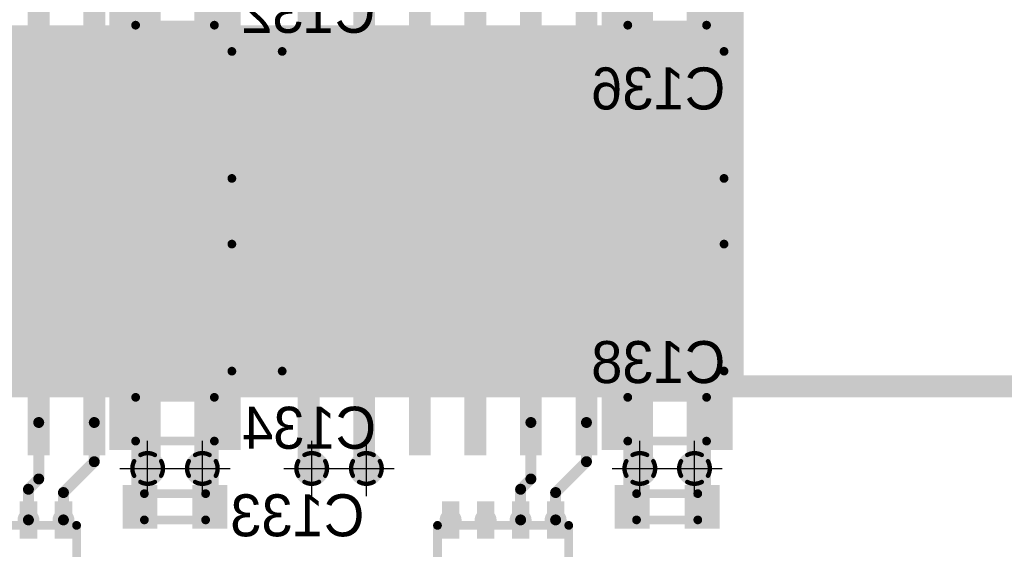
# Model space of a CAD drawing. Extents: x 74 to 326, y 70 to 232.
# Tile 16 of 138: x 172 to 195, y 82 to 94. Entities that reach past the tile are written whole.
import ezdxf

# ---------------------------------------------------------------- set-up
doc = ezdxf.new("R2010")
doc.units = 0
for name, color, linetype in [('Bot_Silk', 7, 'CONTINUOUS'), ('Bottom', 2, 'CONTINUOUS'), ('Drill_Layer', 255, 'CONTINUOUS'), ('Gnd', 12, 'CONTINUOUS'), ('Pwr', 13, 'CONTINUOUS'), ('Top', 1, 'CONTINUOUS'), ('Top_Silk', 6, 'CONTINUOUS')]:
    doc.layers.add(name, color=color, linetype=linetype)

# ---------------------------------------------------------------- blocks, each defined once
blk = doc.blocks.new('Cross')
at = {"layer": 'Drill_Layer', "linetype": 'CONTINUOUS'}
for p, q in [((0, -12.7), (0, 12.7)), ((-12.7, 0), (12.7, 0))]:
    blk.add_line(p, q, dxfattribs=at)
blk = doc.blocks.new('UNIT_DISC')
at = {"linetype": 'CONTINUOUS', "const_width": 0.5}
blk.add_lwpolyline([(0.25, 0, 1), (-0.25, 0, 1)], format="xyb", close=True, dxfattribs=at)
blk = doc.blocks.new('SHAPE_EL_236_236_0_0_0_0')
at = {"xscale": 0.6, "yscale": 0.6, "zscale": 0.6}
blk.add_blockref('UNIT_DISC', (0, 0), dxfattribs=at)
blk = doc.blocks.new('SHAPE_EL_314_314_0_0_0_0')
at = {"xscale": 0.8, "yscale": 0.8, "zscale": 0.8}
blk.add_blockref('UNIT_DISC', (0, 0), dxfattribs=at)
blk = doc.blocks.new('SHAPE_TH45_314_236_39_0_0_0')
at = {"linetype": 'CONTINUOUS', "const_width": 0.1}
for points in [[(0.16647, 0.30788, 0.2530389), (-0.16647, 0.30788, 0.2530389)], [(-0.30788, 0.16647, 0.2530389), (-0.30788, -0.16647, 0.2530389)], [(0.30788, -0.16647, 0.2530389), (0.30788, 0.16647, 0.2530389)], [(-0.16647, -0.30788, 0.2530389), (0.16647, -0.30788, 0.2530389)]]:
    blk.add_lwpolyline(points, format="xyb", dxfattribs=at)
at = {"xscale": 0.1, "yscale": 0.1, "zscale": 0.1}
for p in [(-0.16647, 0.30788), (0.16647, 0.30788), (-0.30788, 0.16647), (0.30788, 0.16647), (-0.30788, -0.16647), (0.30788, -0.16647), (-0.16647, -0.30788), (0.16647, -0.30788)]:
    blk.add_blockref('UNIT_DISC', p, dxfattribs=at)
blk = doc.blocks.new('v0306350')
at = {"layer": 'Bottom'}
blk.add_blockref('SHAPE_EL_236_236_0_0_0_0', (0, 0), dxfattribs=at)
at = {"layer": 'Gnd'}
blk.add_blockref('SHAPE_EL_314_314_0_0_0_0', (0, 0), dxfattribs=at)
at = {"layer": 'Pwr'}
blk.add_blockref('SHAPE_TH45_314_236_39_0_0_0', (0, 0), dxfattribs=at)
at = {"layer": 'Top'}
blk.add_blockref('SHAPE_EL_236_236_0_0_0_0', (0, 0), dxfattribs=at)
blk = doc.blocks.new('v030649')
at = {"layer": 'Bottom'}
blk.add_blockref('SHAPE_EL_236_236_0_0_0_0', (0, 0), dxfattribs=at)
at = {"layer": 'Gnd'}
blk.add_blockref('SHAPE_TH45_314_236_39_0_0_0', (0, 0), dxfattribs=at)
at = {"layer": 'Pwr'}
blk.add_blockref('SHAPE_EL_314_314_0_0_0_0', (0, 0), dxfattribs=at)
at = {"layer": 'Top'}
blk.add_blockref('SHAPE_EL_236_236_0_0_0_0', (0, 0), dxfattribs=at)
blk = doc.blocks.new('0603_12137')
at = {"layer": 'Bot_Silk', "linetype": 'CONTINUOUS', "const_width": 0.2}
for points in [[(186.55, 82.8), (186.55, 82.2)], [(187.95, 82.8), (186.55, 82.8)], [(187.95, 82.2), (187.95, 82.8)], [(186.55, 82.2), (187.95, 82.2)]]:
    blk.add_lwpolyline(points, dxfattribs=at)
at = {"layer": 'Bot_Silk', "xscale": 0.2, "yscale": 0.2, "zscale": 0.2}
for p in [(186.55, 82.8), (186.55, 82.8), (187.95, 82.8), (187.95, 82.8), (186.55, 82.2), (186.55, 82.2), (187.95, 82.2), (187.95, 82.2)]:
    blk.add_blockref('UNIT_DISC', p, dxfattribs=at)
blk = doc.blocks.new('SHAPE_SQ_314_393_0_0_0_0')
blk.add_solid([(-0.4, -0.5), (0.4, -0.5), (-0.4, 0.5), (0.4, 0.5)])
blk = doc.blocks.new('SHAPE_EL_196_196_0_0_0_0')
at = {"xscale": 0.5, "yscale": 0.5, "zscale": 0.5}
blk.add_blockref('UNIT_DISC', (0, 0), dxfattribs=at)
blk = doc.blocks.new('w800h1000350_F')
at = {"layer": 'Bottom'}
blk.add_blockref('SHAPE_SQ_314_393_0_0_0_0', (0, 0), dxfattribs=at)
at = {"layer": 'Gnd'}
blk.add_blockref('SHAPE_EL_196_196_0_0_0_0', (0, 0), dxfattribs=at)
at = {"layer": 'Pwr'}
blk.add_blockref('SHAPE_EL_196_196_0_0_0_0', (0, 0), dxfattribs=at)
blk = doc.blocks.new('w800h100049_F')
at = {"layer": 'Bottom'}
blk.add_blockref('SHAPE_SQ_314_393_0_0_0_0', (0, 0), dxfattribs=at)
at = {"layer": 'Gnd'}
blk.add_blockref('SHAPE_EL_196_196_0_0_0_0', (0, 0), dxfattribs=at)
at = {"layer": 'Pwr'}
blk.add_blockref('SHAPE_EL_196_196_0_0_0_0', (0, 0), dxfattribs=at)
blk = doc.blocks.new('C137')
for name, p in [('w800h100049_F', (186.45, 82.5)), ('0603_12137', (0, 0)), ('w800h1000350_F', (188.05, 82.5))]:
    blk.add_blockref(name, p)
at = {"layer": 'Bot_Silk', "text_generation_flag": 2}
blk.add_text('C137', height=0.96, dxfattribs=at).set_placement((188.58125, 80.325))
blk = doc.blocks.new('0805_15926')
at = {"layer": 'Bot_Silk', "linetype": 'CONTINUOUS', "const_width": 0.2}
for points in [[(186.35, 85), (186.35, 84)], [(186.35, 85), (188.15, 85)], [(188.15, 85), (188.15, 84)], [(188.15, 84), (186.35, 84)]]:
    blk.add_lwpolyline(points, dxfattribs=at)
at = {"layer": 'Bot_Silk', "xscale": 0.2, "yscale": 0.2, "zscale": 0.2}
for p in [(186.35, 85), (186.35, 85), (188.15, 85), (188.15, 85), (186.35, 84), (186.35, 84), (188.15, 84), (188.15, 84)]:
    blk.add_blockref('UNIT_DISC', p, dxfattribs=at)
blk = doc.blocks.new('SHAPE_SQ_393_551_0_0_0_0')
blk.add_solid([(-0.5, -0.7), (0.5, -0.7), (-0.5, 0.7), (0.5, 0.7)])
blk = doc.blocks.new('w1000h1400350_F')
at = {"layer": 'Bottom'}
blk.add_blockref('SHAPE_SQ_393_551_0_0_0_0', (0, 0), dxfattribs=at)
at = {"layer": 'Gnd'}
blk.add_blockref('SHAPE_EL_196_196_0_0_0_0', (0, 0), dxfattribs=at)
at = {"layer": 'Pwr'}
blk.add_blockref('SHAPE_EL_196_196_0_0_0_0', (0, 0), dxfattribs=at)
blk = doc.blocks.new('w1000h140049_F')
at = {"layer": 'Bottom'}
blk.add_blockref('SHAPE_SQ_393_551_0_0_0_0', (0, 0), dxfattribs=at)
at = {"layer": 'Gnd'}
blk.add_blockref('SHAPE_EL_196_196_0_0_0_0', (0, 0), dxfattribs=at)
at = {"layer": 'Pwr'}
blk.add_blockref('SHAPE_EL_196_196_0_0_0_0', (0, 0), dxfattribs=at)
blk = doc.blocks.new('C138')
for name, p in [('w1000h140049_F', (186.25, 84.5)), ('0805_15926', (0, 0)), ('w1000h1400350_F', (188.25, 84.5))]:
    blk.add_blockref(name, p)
at = {"layer": 'Bot_Silk', "text_generation_flag": 2}
blk.add_text('C138', height=0.96, dxfattribs=at).set_placement((188.58125, 85.325))
blk = doc.blocks.new('0805_12154')
at = {"layer": 'Bot_Silk', "linetype": 'CONTINUOUS', "const_width": 0.2}
for points in [[(186.35, 94.5), (186.35, 93.5)], [(186.35, 94.5), (188.15, 94.5)], [(188.15, 94.5), (188.15, 93.5)], [(188.15, 93.5), (186.35, 93.5)]]:
    blk.add_lwpolyline(points, dxfattribs=at)
at = {"layer": 'Bot_Silk', "xscale": 0.2, "yscale": 0.2, "zscale": 0.2}
for p in [(186.35, 94.5), (186.35, 94.5), (188.15, 94.5), (188.15, 94.5), (186.35, 93.5), (186.35, 93.5), (188.15, 93.5), (188.15, 93.5)]:
    blk.add_blockref('UNIT_DISC', p, dxfattribs=at)
blk = doc.blocks.new('w1000h1400395_F')
at = {"layer": 'Bottom'}
blk.add_blockref('SHAPE_SQ_393_551_0_0_0_0', (0, 0), dxfattribs=at)
at = {"layer": 'Gnd'}
blk.add_blockref('SHAPE_EL_196_196_0_0_0_0', (0, 0), dxfattribs=at)
at = {"layer": 'Pwr'}
blk.add_blockref('SHAPE_EL_196_196_0_0_0_0', (0, 0), dxfattribs=at)
blk = doc.blocks.new('w1000h1400392_F')
at = {"layer": 'Bottom'}
blk.add_blockref('SHAPE_SQ_393_551_0_0_0_0', (0, 0), dxfattribs=at)
at = {"layer": 'Gnd'}
blk.add_blockref('SHAPE_EL_196_196_0_0_0_0', (0, 0), dxfattribs=at)
at = {"layer": 'Pwr'}
blk.add_blockref('SHAPE_EL_196_196_0_0_0_0', (0, 0), dxfattribs=at)
blk = doc.blocks.new('C136')
for name, p in [('w1000h1400392_F', (186.25, 94)), ('0805_12154', (0, 0)), ('w1000h1400395_F', (188.25, 94))]:
    blk.add_blockref(name, p)
at = {"layer": 'Bot_Silk', "text_generation_flag": 2}
blk.add_text('C136', height=0.96, dxfattribs=at).set_placement((188.58125, 91.575))
blk = doc.blocks.new('0603_18499')
at = {"layer": 'Bot_Silk', "linetype": 'CONTINUOUS', "const_width": 0.2}
for points in [[(175.3, 82.8), (175.3, 82.2)], [(176.7, 82.8), (175.3, 82.8)], [(176.7, 82.2), (176.7, 82.8)], [(175.3, 82.2), (176.7, 82.2)]]:
    blk.add_lwpolyline(points, dxfattribs=at)
at = {"layer": 'Bot_Silk', "xscale": 0.2, "yscale": 0.2, "zscale": 0.2}
for p in [(175.3, 82.8), (175.3, 82.8), (176.7, 82.8), (176.7, 82.8), (175.3, 82.2), (175.3, 82.2), (176.7, 82.2), (176.7, 82.2)]:
    blk.add_blockref('UNIT_DISC', p, dxfattribs=at)
blk = doc.blocks.new('C133')
for name, p in [('w800h100049_F', (175.2, 82.5)), ('0603_18499', (0, 0)), ('w800h1000350_F', (176.8, 82.5))]:
    blk.add_blockref(name, p)
at = {"layer": 'Bot_Silk', "text_generation_flag": 2}
blk.add_text('C133', height=0.96, dxfattribs=at).set_placement((180.33125, 81.825))
blk = doc.blocks.new('YC164_11455')
at = {"layer": 'Top_Silk', "linetype": 'CONTINUOUS', "const_width": 0.2}
for points in [[(170.75, 82.075), (170.75, 80.675)], [(173.75, 82.075), (170.75, 82.075)], [(173.75, 82.075), (173.75, 80.675)], [(173.75, 80.675), (170.75, 80.675)]]:
    blk.add_lwpolyline(points, dxfattribs=at)
at = {"layer": 'Top_Silk', "xscale": 0.2, "yscale": 0.2, "zscale": 0.2}
for p in [(170.75, 82.075), (170.75, 82.075), (173.75, 82.075), (173.75, 82.075), (170.75, 80.675), (170.75, 80.675), (173.75, 80.675), (173.75, 80.675)]:
    blk.add_blockref('UNIT_DISC', p, dxfattribs=at)
blk = doc.blocks.new('SHAPE_SQ_157_334_0_0_0_0')
blk.add_solid([(-0.2, -0.425), (0.2, -0.425), (-0.2, 0.425), (0.2, 0.425)])
blk = doc.blocks.new('w400h85016')
at = {"layer": 'Gnd'}
blk.add_blockref('SHAPE_EL_196_196_0_0_0_0', (0, 0), dxfattribs=at)
at = {"layer": 'Pwr'}
blk.add_blockref('SHAPE_EL_196_196_0_0_0_0', (0, 0), dxfattribs=at)
at = {"layer": 'Top'}
blk.add_blockref('SHAPE_SQ_157_334_0_0_0_0', (0, 0), dxfattribs=at)
blk = doc.blocks.new('w400h85012')
at = {"layer": 'Gnd'}
blk.add_blockref('SHAPE_EL_196_196_0_0_0_0', (0, 0), dxfattribs=at)
at = {"layer": 'Pwr'}
blk.add_blockref('SHAPE_EL_196_196_0_0_0_0', (0, 0), dxfattribs=at)
at = {"layer": 'Top'}
blk.add_blockref('SHAPE_SQ_157_334_0_0_0_0', (0, 0), dxfattribs=at)
blk = doc.blocks.new('w400h850160')
at = {"layer": 'Gnd'}
blk.add_blockref('SHAPE_EL_196_196_0_0_0_0', (0, 0), dxfattribs=at)
at = {"layer": 'Pwr'}
blk.add_blockref('SHAPE_EL_196_196_0_0_0_0', (0, 0), dxfattribs=at)
at = {"layer": 'Top'}
blk.add_blockref('SHAPE_SQ_157_334_0_0_0_0', (0, 0), dxfattribs=at)
blk = doc.blocks.new('w400h850159')
at = {"layer": 'Gnd'}
blk.add_blockref('SHAPE_EL_196_196_0_0_0_0', (0, 0), dxfattribs=at)
at = {"layer": 'Pwr'}
blk.add_blockref('SHAPE_EL_196_196_0_0_0_0', (0, 0), dxfattribs=at)
at = {"layer": 'Top'}
blk.add_blockref('SHAPE_SQ_157_334_0_0_0_0', (0, 0), dxfattribs=at)
blk = doc.blocks.new('w400h850100')
at = {"layer": 'Gnd'}
blk.add_blockref('SHAPE_EL_196_196_0_0_0_0', (0, 0), dxfattribs=at)
at = {"layer": 'Pwr'}
blk.add_blockref('SHAPE_EL_196_196_0_0_0_0', (0, 0), dxfattribs=at)
at = {"layer": 'Top'}
blk.add_blockref('SHAPE_SQ_157_334_0_0_0_0', (0, 0), dxfattribs=at)
blk = doc.blocks.new('w400h850137')
at = {"layer": 'Gnd'}
blk.add_blockref('SHAPE_EL_196_196_0_0_0_0', (0, 0), dxfattribs=at)
at = {"layer": 'Pwr'}
blk.add_blockref('SHAPE_EL_196_196_0_0_0_0', (0, 0), dxfattribs=at)
at = {"layer": 'Top'}
blk.add_blockref('SHAPE_SQ_157_334_0_0_0_0', (0, 0), dxfattribs=at)
blk = doc.blocks.new('w400h850158')
at = {"layer": 'Gnd'}
blk.add_blockref('SHAPE_EL_196_196_0_0_0_0', (0, 0), dxfattribs=at)
at = {"layer": 'Pwr'}
blk.add_blockref('SHAPE_EL_196_196_0_0_0_0', (0, 0), dxfattribs=at)
at = {"layer": 'Top'}
blk.add_blockref('SHAPE_SQ_157_334_0_0_0_0', (0, 0), dxfattribs=at)
blk = doc.blocks.new('w400h850161')
at = {"layer": 'Gnd'}
blk.add_blockref('SHAPE_EL_196_196_0_0_0_0', (0, 0), dxfattribs=at)
at = {"layer": 'Pwr'}
blk.add_blockref('SHAPE_EL_196_196_0_0_0_0', (0, 0), dxfattribs=at)
at = {"layer": 'Top'}
blk.add_blockref('SHAPE_SQ_157_334_0_0_0_0', (0, 0), dxfattribs=at)
blk = doc.blocks.new('R102')
for name, p in [('w400h850159', (171.05, 82.2)), ('w400h850160', (171.85, 82.2)), ('w400h850158', (172.65, 82.2)), ('w400h850161', (173.45, 82.2)), ('YC164_11455', (0, 0)), ('w400h85012', (171.05, 80.55)), ('w400h85016', (171.85, 80.55)), ('w400h850100', (172.65, 80.55)), ('w400h850137', (173.45, 80.55))]:
    blk.add_blockref(name, p)
at = {"layer": 'Top_Silk'}
blk.add_text('R102', height=0.96, dxfattribs=at).set_placement((173.79375, 78.95))
blk = doc.blocks.new('YC164_18515')
at = {"layer": 'Top_Silk', "linetype": 'CONTINUOUS', "const_width": 0.2}
for points in [[(182, 80.675), (182, 82.075)], [(182, 82.075), (185, 82.075)], [(185, 80.675), (185, 82.075)], [(182, 80.675), (185, 80.675)]]:
    blk.add_lwpolyline(points, dxfattribs=at)
at = {"layer": 'Top_Silk', "xscale": 0.2, "yscale": 0.2, "zscale": 0.2}
for p in [(182, 82.075), (182, 82.075), (185, 82.075), (185, 82.075), (182, 80.675), (182, 80.675), (185, 80.675), (185, 80.675)]:
    blk.add_blockref('UNIT_DISC', p, dxfattribs=at)
blk = doc.blocks.new('w400h850661')
at = {"layer": 'Gnd'}
blk.add_blockref('SHAPE_EL_196_196_0_0_0_0', (0, 0), dxfattribs=at)
at = {"layer": 'Pwr'}
blk.add_blockref('SHAPE_EL_196_196_0_0_0_0', (0, 0), dxfattribs=at)
at = {"layer": 'Top'}
blk.add_blockref('SHAPE_SQ_157_334_0_0_0_0', (0, 0), dxfattribs=at)
blk = doc.blocks.new('w400h850662')
at = {"layer": 'Gnd'}
blk.add_blockref('SHAPE_EL_196_196_0_0_0_0', (0, 0), dxfattribs=at)
at = {"layer": 'Pwr'}
blk.add_blockref('SHAPE_EL_196_196_0_0_0_0', (0, 0), dxfattribs=at)
at = {"layer": 'Top'}
blk.add_blockref('SHAPE_SQ_157_334_0_0_0_0', (0, 0), dxfattribs=at)
blk = doc.blocks.new('w400h850585')
at = {"layer": 'Gnd'}
blk.add_blockref('SHAPE_EL_196_196_0_0_0_0', (0, 0), dxfattribs=at)
at = {"layer": 'Pwr'}
blk.add_blockref('SHAPE_EL_196_196_0_0_0_0', (0, 0), dxfattribs=at)
at = {"layer": 'Top'}
blk.add_blockref('SHAPE_SQ_157_334_0_0_0_0', (0, 0), dxfattribs=at)
blk = doc.blocks.new('w400h850584')
at = {"layer": 'Gnd'}
blk.add_blockref('SHAPE_EL_196_196_0_0_0_0', (0, 0), dxfattribs=at)
at = {"layer": 'Pwr'}
blk.add_blockref('SHAPE_EL_196_196_0_0_0_0', (0, 0), dxfattribs=at)
at = {"layer": 'Top'}
blk.add_blockref('SHAPE_SQ_157_334_0_0_0_0', (0, 0), dxfattribs=at)
blk = doc.blocks.new('w400h850')
at = {"layer": 'Gnd'}
blk.add_blockref('SHAPE_EL_196_196_0_0_0_0', (0, 0), dxfattribs=at)
at = {"layer": 'Pwr'}
blk.add_blockref('SHAPE_EL_196_196_0_0_0_0', (0, 0), dxfattribs=at)
at = {"layer": 'Top'}
blk.add_blockref('SHAPE_SQ_157_334_0_0_0_0', (0, 0), dxfattribs=at)
blk = doc.blocks.new('R103')
at = {"rotation": 180}
for name, p in [('w400h850', (182.3, 82.2)), ('w400h850', (183.1, 82.2)), ('w400h850661', (183.9, 82.2)), ('w400h850662', (184.7, 82.2)), ('w400h850', (182.3, 80.55)), ('w400h850', (183.1, 80.55)), ('w400h850585', (183.9, 80.55)), ('w400h850584', (184.7, 80.55))]:
    blk.add_blockref(name, p, dxfattribs=at)
blk.add_blockref('YC164_18515', (0, 0))
at = {"layer": 'Top_Silk'}
blk.add_text('R103', height=0.96, dxfattribs=at).set_placement((179.04375, 78.95))
blk = doc.blocks.new('0805_18551')
at = {"layer": 'Bot_Silk', "linetype": 'CONTINUOUS', "const_width": 0.2}
for points in [[(175.1, 94.5), (175.1, 93.5)], [(175.1, 94.5), (176.9, 94.5)], [(176.9, 94.5), (176.9, 93.5)], [(176.9, 93.5), (175.1, 93.5)]]:
    blk.add_lwpolyline(points, dxfattribs=at)
at = {"layer": 'Bot_Silk', "xscale": 0.2, "yscale": 0.2, "zscale": 0.2}
for p in [(175.1, 94.5), (175.1, 94.5), (176.9, 94.5), (176.9, 94.5), (175.1, 93.5), (175.1, 93.5), (176.9, 93.5), (176.9, 93.5)]:
    blk.add_blockref('UNIT_DISC', p, dxfattribs=at)
blk = doc.blocks.new('C132')
for name, p in [('w1000h1400392_F', (175, 94)), ('0805_18551', (0, 0)), ('w1000h1400395_F', (177, 94))]:
    blk.add_blockref(name, p)
at = {"layer": 'Bot_Silk', "text_generation_flag": 2}
blk.add_text('C132', height=0.96, dxfattribs=at).set_placement((180.58125, 93.325))
blk = doc.blocks.new('0805_21034')
at = {"layer": 'Bot_Silk', "linetype": 'CONTINUOUS', "const_width": 0.2}
for points in [[(175.1, 85), (175.1, 84)], [(175.1, 85), (176.9, 85)], [(176.9, 85), (176.9, 84)], [(176.9, 84), (175.1, 84)]]:
    blk.add_lwpolyline(points, dxfattribs=at)
at = {"layer": 'Bot_Silk', "xscale": 0.2, "yscale": 0.2, "zscale": 0.2}
for p in [(175.1, 85), (175.1, 85), (176.9, 85), (176.9, 85), (175.1, 84), (175.1, 84), (176.9, 84), (176.9, 84)]:
    blk.add_blockref('UNIT_DISC', p, dxfattribs=at)
blk = doc.blocks.new('C134')
for name, p in [('w1000h140049_F', (175, 84.5)), ('0805_21034', (0, 0)), ('w1000h1400350_F', (177, 84.5))]:
    blk.add_blockref(name, p)
at = {"layer": 'Bot_Silk', "text_generation_flag": 2}
blk.add_text('C134', height=0.96, dxfattribs=at).set_placement((180.6, 83.825))
blk = doc.blocks.new('SOIC16_75_21048')
at = {"layer": 'Top_Silk', "linetype": 'CONTINUOUS', "const_width": 0.2}
for points in [[(167.2, 92.9), (177.3, 92.9)], [(167.2, 85.6), (167.2, 92.9)], [(177.3, 90), (177.3, 92.9)], [(177.3, 85.6), (177.3, 88.5)], [(177.3, 85.6), (167.2, 85.6)]]:
    blk.add_lwpolyline(points, dxfattribs=at)
blk.add_lwpolyline([(177.3, 90, 1), (177.3, 88.5, 1)], format="xyb", dxfattribs=at)
at = {"layer": 'Top_Silk', "xscale": 0.2, "yscale": 0.2, "zscale": 0.2}
for p in [(167.2, 92.9), (167.2, 92.9), (177.3, 92.9), (177.3, 92.9), (177.3, 90), (177.3, 90), (177.3, 88.5), (177.3, 88.5), (167.2, 85.6), (167.2, 85.6), (177.3, 85.6), (177.3, 85.6)]:
    blk.add_blockref('UNIT_DISC', p, dxfattribs=at)
blk = doc.blocks.new('SHAPE_SQ_590_196_0_0_0_0')
blk.add_solid([(-0.75, -0.25), (0.75, -0.25), (-0.75, 0.25), (0.75, 0.25)])
blk = doc.blocks.new('w1500h500392')
at = {"layer": 'Gnd'}
blk.add_blockref('SHAPE_EL_196_196_0_0_0_0', (0, 0), dxfattribs=at)
at = {"layer": 'Pwr'}
blk.add_blockref('SHAPE_EL_196_196_0_0_0_0', (0, 0), dxfattribs=at)
at = {"layer": 'Top'}
blk.add_blockref('SHAPE_SQ_590_196_0_0_0_0', (0, 0), dxfattribs=at)
blk = doc.blocks.new('w1500h500270')
at = {"layer": 'Gnd'}
blk.add_blockref('SHAPE_EL_196_196_0_0_0_0', (0, 0), dxfattribs=at)
at = {"layer": 'Pwr'}
blk.add_blockref('SHAPE_EL_196_196_0_0_0_0', (0, 0), dxfattribs=at)
at = {"layer": 'Top'}
blk.add_blockref('SHAPE_SQ_590_196_0_0_0_0', (0, 0), dxfattribs=at)
blk = doc.blocks.new('w1500h500')
at = {"layer": 'Gnd'}
blk.add_blockref('SHAPE_EL_196_196_0_0_0_0', (0, 0), dxfattribs=at)
at = {"layer": 'Pwr'}
blk.add_blockref('SHAPE_EL_196_196_0_0_0_0', (0, 0), dxfattribs=at)
at = {"layer": 'Top'}
blk.add_blockref('SHAPE_SQ_590_196_0_0_0_0', (0, 0), dxfattribs=at)
blk = doc.blocks.new('w1500h500274')
at = {"layer": 'Gnd'}
blk.add_blockref('SHAPE_EL_196_196_0_0_0_0', (0, 0), dxfattribs=at)
at = {"layer": 'Pwr'}
blk.add_blockref('SHAPE_EL_196_196_0_0_0_0', (0, 0), dxfattribs=at)
at = {"layer": 'Top'}
blk.add_blockref('SHAPE_SQ_590_196_0_0_0_0', (0, 0), dxfattribs=at)
blk = doc.blocks.new('w1500h500395')
at = {"layer": 'Gnd'}
blk.add_blockref('SHAPE_EL_196_196_0_0_0_0', (0, 0), dxfattribs=at)
at = {"layer": 'Pwr'}
blk.add_blockref('SHAPE_EL_196_196_0_0_0_0', (0, 0), dxfattribs=at)
at = {"layer": 'Top'}
blk.add_blockref('SHAPE_SQ_590_196_0_0_0_0', (0, 0), dxfattribs=at)
blk = doc.blocks.new('w1500h500275')
at = {"layer": 'Gnd'}
blk.add_blockref('SHAPE_EL_196_196_0_0_0_0', (0, 0), dxfattribs=at)
at = {"layer": 'Pwr'}
blk.add_blockref('SHAPE_EL_196_196_0_0_0_0', (0, 0), dxfattribs=at)
at = {"layer": 'Top'}
blk.add_blockref('SHAPE_SQ_590_196_0_0_0_0', (0, 0), dxfattribs=at)
blk = doc.blocks.new('w1500h500276')
at = {"layer": 'Gnd'}
blk.add_blockref('SHAPE_EL_196_196_0_0_0_0', (0, 0), dxfattribs=at)
at = {"layer": 'Pwr'}
blk.add_blockref('SHAPE_EL_196_196_0_0_0_0', (0, 0), dxfattribs=at)
at = {"layer": 'Top'}
blk.add_blockref('SHAPE_SQ_590_196_0_0_0_0', (0, 0), dxfattribs=at)
blk = doc.blocks.new('w1500h50049')
at = {"layer": 'Gnd'}
blk.add_blockref('SHAPE_EL_196_196_0_0_0_0', (0, 0), dxfattribs=at)
at = {"layer": 'Pwr'}
blk.add_blockref('SHAPE_EL_196_196_0_0_0_0', (0, 0), dxfattribs=at)
at = {"layer": 'Top'}
blk.add_blockref('SHAPE_SQ_590_196_0_0_0_0', (0, 0), dxfattribs=at)
blk = doc.blocks.new('w1500h500159')
at = {"layer": 'Gnd'}
blk.add_blockref('SHAPE_EL_196_196_0_0_0_0', (0, 0), dxfattribs=at)
at = {"layer": 'Pwr'}
blk.add_blockref('SHAPE_EL_196_196_0_0_0_0', (0, 0), dxfattribs=at)
at = {"layer": 'Top'}
blk.add_blockref('SHAPE_SQ_590_196_0_0_0_0', (0, 0), dxfattribs=at)
blk = doc.blocks.new('w1500h500350')
at = {"layer": 'Gnd'}
blk.add_blockref('SHAPE_EL_196_196_0_0_0_0', (0, 0), dxfattribs=at)
at = {"layer": 'Pwr'}
blk.add_blockref('SHAPE_EL_196_196_0_0_0_0', (0, 0), dxfattribs=at)
at = {"layer": 'Top'}
blk.add_blockref('SHAPE_SQ_590_196_0_0_0_0', (0, 0), dxfattribs=at)
blk = doc.blocks.new('w1500h500160')
at = {"layer": 'Gnd'}
blk.add_blockref('SHAPE_EL_196_196_0_0_0_0', (0, 0), dxfattribs=at)
at = {"layer": 'Pwr'}
blk.add_blockref('SHAPE_EL_196_196_0_0_0_0', (0, 0), dxfattribs=at)
at = {"layer": 'Top'}
blk.add_blockref('SHAPE_SQ_590_196_0_0_0_0', (0, 0), dxfattribs=at)
blk = doc.blocks.new('w1500h500158')
at = {"layer": 'Gnd'}
blk.add_blockref('SHAPE_EL_196_196_0_0_0_0', (0, 0), dxfattribs=at)
at = {"layer": 'Pwr'}
blk.add_blockref('SHAPE_EL_196_196_0_0_0_0', (0, 0), dxfattribs=at)
at = {"layer": 'Top'}
blk.add_blockref('SHAPE_SQ_590_196_0_0_0_0', (0, 0), dxfattribs=at)
blk = doc.blocks.new('w1500h500161')
at = {"layer": 'Gnd'}
blk.add_blockref('SHAPE_EL_196_196_0_0_0_0', (0, 0), dxfattribs=at)
at = {"layer": 'Pwr'}
blk.add_blockref('SHAPE_EL_196_196_0_0_0_0', (0, 0), dxfattribs=at)
at = {"layer": 'Top'}
blk.add_blockref('SHAPE_SQ_590_196_0_0_0_0', (0, 0), dxfattribs=at)
blk = doc.blocks.new('U25')
at = {"rotation": 270}
for name, p in [('w1500h500392', (167.805, 94.075)), ('w1500h500', (169.075, 94.075)), ('w1500h500270', (170.345, 94.075)), ('w1500h500274', (171.615, 94.075)), ('w1500h500275', (172.885, 94.075)), ('w1500h500276', (174.155, 94.075)), ('w1500h500392', (175.425, 94.075)), ('w1500h500395', (176.695, 94.075)), ('w1500h50049', (167.805, 84.425)), ('w1500h500350', (169.075, 84.425)), ('w1500h500159', (170.345, 84.425)), ('w1500h500160', (171.615, 84.425)), ('w1500h500158', (172.885, 84.425)), ('w1500h500161', (174.155, 84.425)), ('w1500h50049', (175.425, 84.425)), ('w1500h500350', (176.695, 84.425))]:
    blk.add_blockref(name, p, dxfattribs=at)
blk.add_blockref('SOIC16_75_21048', (0, 0))
at = {"layer": 'Top_Silk'}
blk.add_text('U25', height=0.96, dxfattribs=at).set_placement((174.7875, 95.45))
blk = doc.blocks.new('SOIC16_75_23629')
at = {"layer": 'Top_Silk', "linetype": 'CONTINUOUS', "const_width": 0.2}
for points in [[(178.45, 92.9), (188.55, 92.9)], [(178.45, 85.6), (178.45, 92.9)], [(188.55, 90), (188.55, 92.9)], [(188.55, 85.6), (188.55, 88.5)], [(188.55, 85.6), (178.45, 85.6)]]:
    blk.add_lwpolyline(points, dxfattribs=at)
blk.add_lwpolyline([(188.55, 90, 1), (188.55, 88.5, 1)], format="xyb", dxfattribs=at)
at = {"layer": 'Top_Silk', "xscale": 0.2, "yscale": 0.2, "zscale": 0.2}
for p in [(178.45, 92.9), (178.45, 92.9), (188.55, 92.9), (188.55, 92.9), (188.55, 90), (188.55, 90), (188.55, 88.5), (188.55, 88.5), (178.45, 85.6), (178.45, 85.6), (188.55, 85.6), (188.55, 85.6)]:
    blk.add_blockref('UNIT_DISC', p, dxfattribs=at)
blk = doc.blocks.new('w1500h500588')
at = {"layer": 'Gnd'}
blk.add_blockref('SHAPE_EL_196_196_0_0_0_0', (0, 0), dxfattribs=at)
at = {"layer": 'Pwr'}
blk.add_blockref('SHAPE_EL_196_196_0_0_0_0', (0, 0), dxfattribs=at)
at = {"layer": 'Top'}
blk.add_blockref('SHAPE_SQ_590_196_0_0_0_0', (0, 0), dxfattribs=at)
blk = doc.blocks.new('w1500h500638')
at = {"layer": 'Gnd'}
blk.add_blockref('SHAPE_EL_196_196_0_0_0_0', (0, 0), dxfattribs=at)
at = {"layer": 'Pwr'}
blk.add_blockref('SHAPE_EL_196_196_0_0_0_0', (0, 0), dxfattribs=at)
at = {"layer": 'Top'}
blk.add_blockref('SHAPE_SQ_590_196_0_0_0_0', (0, 0), dxfattribs=at)
blk = doc.blocks.new('w1500h500655')
at = {"layer": 'Gnd'}
blk.add_blockref('SHAPE_EL_196_196_0_0_0_0', (0, 0), dxfattribs=at)
at = {"layer": 'Pwr'}
blk.add_blockref('SHAPE_EL_196_196_0_0_0_0', (0, 0), dxfattribs=at)
at = {"layer": 'Top'}
blk.add_blockref('SHAPE_SQ_590_196_0_0_0_0', (0, 0), dxfattribs=at)
blk = doc.blocks.new('w1500h500647')
at = {"layer": 'Gnd'}
blk.add_blockref('SHAPE_EL_196_196_0_0_0_0', (0, 0), dxfattribs=at)
at = {"layer": 'Pwr'}
blk.add_blockref('SHAPE_EL_196_196_0_0_0_0', (0, 0), dxfattribs=at)
at = {"layer": 'Top'}
blk.add_blockref('SHAPE_SQ_590_196_0_0_0_0', (0, 0), dxfattribs=at)
blk = doc.blocks.new('w1500h500661')
at = {"layer": 'Gnd'}
blk.add_blockref('SHAPE_EL_196_196_0_0_0_0', (0, 0), dxfattribs=at)
at = {"layer": 'Pwr'}
blk.add_blockref('SHAPE_EL_196_196_0_0_0_0', (0, 0), dxfattribs=at)
at = {"layer": 'Top'}
blk.add_blockref('SHAPE_SQ_590_196_0_0_0_0', (0, 0), dxfattribs=at)
blk = doc.blocks.new('w1500h500662')
at = {"layer": 'Gnd'}
blk.add_blockref('SHAPE_EL_196_196_0_0_0_0', (0, 0), dxfattribs=at)
at = {"layer": 'Pwr'}
blk.add_blockref('SHAPE_EL_196_196_0_0_0_0', (0, 0), dxfattribs=at)
at = {"layer": 'Top'}
blk.add_blockref('SHAPE_SQ_590_196_0_0_0_0', (0, 0), dxfattribs=at)
blk = doc.blocks.new('U26')
at = {"rotation": 270}
for name, p in [('w1500h500392', (179.055, 94.075)), ('w1500h500', (180.325, 94.075)), ('w1500h500588', (181.595, 94.075)), ('w1500h500638', (182.865, 94.075)), ('w1500h500655', (184.135, 94.075)), ('w1500h500647', (185.405, 94.075)), ('w1500h500392', (186.675, 94.075)), ('w1500h500395', (187.945, 94.075)), ('w1500h50049', (179.055, 84.425)), ('w1500h500350', (180.325, 84.425)), ('w1500h500', (181.595, 84.425)), ('w1500h500', (182.865, 84.425)), ('w1500h500661', (184.135, 84.425)), ('w1500h500662', (185.405, 84.425)), ('w1500h50049', (186.675, 84.425)), ('w1500h500350', (187.945, 84.425))]:
    blk.add_blockref(name, p, dxfattribs=at)
blk.add_blockref('SOIC16_75_23629', (0, 0))
at = {"layer": 'Top_Silk'}
blk.add_text('U26', height=0.96, dxfattribs=at).set_placement((186.2875, 95.7))
blk = doc.blocks.new('POLY_S4_L12_45864')
at = {"layer": 'Gnd'}
blk.add_solid([(189, 85), (189, 93.5), (166.75, 85), (166.75, 93.5)], dxfattribs=at)
blk = doc.blocks.new('POLY_S4_L13_45969')
at = {"layer": 'Pwr'}
blk.add_solid([(189, 85), (189, 93.5), (166.75, 85), (166.75, 93.5)], dxfattribs=at)

msp = doc.modelspace()

# ---------------------------------------------------------------- linework, layer by layer
at = {"layer": 'Bottom', "linetype": 'CONTINUOUS', "const_width": 0.5}
for points in [[(175, 84.5), (175.25, 84.5)], [(175.25, 84.5), (175.25, 83.375)], [(177, 84.5), (176.75, 84.5)], [(176.75, 84.5), (176.75, 83.375)], [(186.25, 84.5), (186.5, 84.5)], [(186.5, 84.5), (186.5, 83.375)], [(188.25, 84.5), (188, 84.5)], [(188, 84.5), (188, 83.375)], [(175.25, 83.375), (175.25, 82.5)], [(175.25, 83.375), (175.375, 83.375)], [(176.75, 83.375), (176.625, 83.375)], [(176.75, 83.375), (176.75, 82.5)], [(186.5, 83.375), (186.625, 83.375)], [(186.5, 83.375), (186.5, 82.5)], [(188, 83.375), (187.875, 83.375)], [(188, 83.375), (188, 82.5)], [(175.25, 82.5), (175.2, 82.5)], [(176.75, 82.5), (176.8, 82.5)], [(186.5, 82.5), (186.45, 82.5)], [(188, 82.5), (188.05, 82.5)]]:
    msp.add_lwpolyline(points, dxfattribs=at)
at = {"layer": 'Gnd', "linetype": 'CONTINUOUS', "const_width": 0.5}
msp.add_lwpolyline([(197.5, 85.25), (167, 85.25)], dxfattribs=at)
at = {"layer": 'Pwr', "linetype": 'CONTINUOUS', "const_width": 0.5}
for points in [[(188.75, 96.75), (188.75, 85.25)], [(188.75, 85.25), (167, 85.25)]]:
    msp.add_lwpolyline(points, dxfattribs=at)
at = {"layer": 'Top', "linetype": 'CONTINUOUS'}
for points, const_width in [([(175.425, 84.425), (175.425, 83.375)], 0.5), ([(176.695, 84.425), (176.695, 83.375)], 0.5), ([(179.055, 84.425), (179.055, 83.375)], 0.5), ([(180.325, 84.425), (180.325, 83.375)], 0.5), ([(186.675, 84.425), (186.675, 83.375)], 0.5), ([(187.945, 84.425), (187.945, 83.375)], 0.5), ([(172.885, 83.135), (172.885, 84.425)], 0.25), ([(174.155, 83.53), (174.155, 84.425)], 0.25), ([(184.135, 83.135), (184.135, 84.425)], 0.25), ([(185.405, 83.53), (185.405, 84.425)], 0.25), ([(173.45, 82.825), (174.155, 83.53)], 0.25), ([(175.425, 83.375), (175.375, 83.375)], 0.5), ([(176.695, 83.375), (176.625, 83.375)], 0.5), ([(179.055, 83.375), (179.125, 83.375)], 0.5), ([(180.325, 83.375), (180.375, 83.375)], 0.5), ([(184.7, 82.825), (185.405, 83.53)], 0.25), ([(186.675, 83.375), (186.625, 83.375)], 0.5), ([(187.945, 83.375), (187.875, 83.375)], 0.5), ([(172.65, 82.9), (172.885, 83.135)], 0.25), ([(183.9, 82.9), (184.135, 83.135)], 0.25), ([(172.65, 82.2), (172.65, 82.9)], 0.25), ([(173.45, 82.2), (173.45, 82.825)], 0.25), ([(183.9, 82.2), (183.9, 82.9)], 0.25), ([(184.7, 82.2), (184.7, 82.825)], 0.25)]:
    msp.add_lwpolyline(points, dxfattribs=dict(at, const_width=const_width))

# ---------------------------------------------------------------- block references
for name in ['U26', 'U25', 'C132', 'C136', 'POLY_S4_L12_45864', 'POLY_S4_L13_45969', 'C138', 'C134', 'C133', 'C137', 'R102', 'R103']:
    msp.add_blockref(name, (0, 0))
at = {"rotation": 180}
for name, p in [('v030649', (175.375, 83.375)), ('v0306350', (176.625, 83.375)), ('v030649', (179.125, 83.375)), ('v0306350', (180.375, 83.375)), ('v030649', (186.625, 83.375)), ('v0306350', (187.875, 83.375))]:
    msp.add_blockref(name, p, dxfattribs=at)
at = {"layer": 'Bottom', "xscale": 0.5, "yscale": 0.5, "zscale": 0.5}
for p in [(175, 84.5), (175.25, 84.5), (175.25, 84.5), (176.75, 84.5), (176.75, 84.5), (177, 84.5), (186.25, 84.5), (186.5, 84.5), (186.5, 84.5), (188, 84.5), (188, 84.5), (188.25, 84.5), (175.25, 83.375), (175.25, 83.375), (175.25, 83.375), (175.375, 83.375), (176.625, 83.375), (176.75, 83.375), (176.75, 83.375), (176.75, 83.375), (186.5, 83.375), (186.5, 83.375), (186.5, 83.375), (186.625, 83.375), (187.875, 83.375), (188, 83.375), (188, 83.375), (188, 83.375), (175.2, 82.5), (175.25, 82.5), (175.25, 82.5), (176.75, 82.5), (176.75, 82.5), (176.8, 82.5), (186.45, 82.5), (186.5, 82.5), (186.5, 82.5), (188, 82.5), (188, 82.5), (188.05, 82.5)]:
    msp.add_blockref('UNIT_DISC', p, dxfattribs=at)
at = {"layer": 'Drill_Layer', "xscale": 0.05, "yscale": 0.05, "zscale": 0.05}
for p in [(175.375, 83.375), (176.625, 83.375), (179.125, 83.375), (180.375, 83.375), (186.625, 83.375), (187.875, 83.375)]:
    msp.add_blockref('Cross', p, dxfattribs=at)
at = {"layer": 'Pwr', "xscale": 0.5, "yscale": 0.5, "zscale": 0.5}
msp.add_blockref('UNIT_DISC', (188.75, 85.25), dxfattribs=at)
msp.add_blockref('UNIT_DISC', (188.75, 85.25), dxfattribs=at)
at = {"layer": 'Top'}
for p, xscale, yscale, zscale in [((175.425, 84.425), 0.5, 0.5, 0.5), ((176.695, 84.425), 0.5, 0.5, 0.5), ((179.055, 84.425), 0.5, 0.5, 0.5), ((180.325, 84.425), 0.5, 0.5, 0.5), ((186.675, 84.425), 0.5, 0.5, 0.5), ((187.945, 84.425), 0.5, 0.5, 0.5), ((172.885, 84.425), 0.25, 0.25, 0.25), ((174.155, 84.425), 0.25, 0.25, 0.25), ((184.135, 84.425), 0.25, 0.25, 0.25), ((185.405, 84.425), 0.25, 0.25, 0.25), ((174.155, 83.53), 0.25, 0.25, 0.25), ((174.155, 83.53), 0.25, 0.25, 0.25), ((175.375, 83.375), 0.5, 0.5, 0.5), ((175.425, 83.375), 0.5, 0.5, 0.5), ((175.425, 83.375), 0.5, 0.5, 0.5), ((176.625, 83.375), 0.5, 0.5, 0.5), ((176.695, 83.375), 0.5, 0.5, 0.5), ((176.695, 83.375), 0.5, 0.5, 0.5), ((179.055, 83.375), 0.5, 0.5, 0.5), ((179.055, 83.375), 0.5, 0.5, 0.5), ((179.125, 83.375), 0.5, 0.5, 0.5), ((180.325, 83.375), 0.5, 0.5, 0.5), ((180.325, 83.375), 0.5, 0.5, 0.5), ((180.375, 83.375), 0.5, 0.5, 0.5), ((185.405, 83.53), 0.25, 0.25, 0.25), ((185.405, 83.53), 0.25, 0.25, 0.25), ((186.625, 83.375), 0.5, 0.5, 0.5), ((186.675, 83.375), 0.5, 0.5, 0.5), ((186.675, 83.375), 0.5, 0.5, 0.5), ((187.875, 83.375), 0.5, 0.5, 0.5), ((187.945, 83.375), 0.5, 0.5, 0.5), ((187.945, 83.375), 0.5, 0.5, 0.5), ((172.885, 83.135), 0.25, 0.25, 0.25), ((172.885, 83.135), 0.25, 0.25, 0.25), ((184.135, 83.135), 0.25, 0.25, 0.25), ((184.135, 83.135), 0.25, 0.25, 0.25), ((172.65, 82.9), 0.25, 0.25, 0.25), ((172.65, 82.9), 0.25, 0.25, 0.25), ((173.45, 82.825), 0.25, 0.25, 0.25), ((173.45, 82.825), 0.25, 0.25, 0.25), ((183.9, 82.9), 0.25, 0.25, 0.25), ((183.9, 82.9), 0.25, 0.25, 0.25), ((184.7, 82.825), 0.25, 0.25, 0.25), ((184.7, 82.825), 0.25, 0.25, 0.25), ((172.65, 82.2), 0.25, 0.25, 0.25), ((173.45, 82.2), 0.25, 0.25, 0.25), ((183.9, 82.2), 0.25, 0.25, 0.25), ((184.7, 82.2), 0.25, 0.25, 0.25)]:
    msp.add_blockref('UNIT_DISC', p, dxfattribs=dict(at, xscale=xscale, yscale=yscale, zscale=zscale))

doc.saveas('drawing.dxf')
